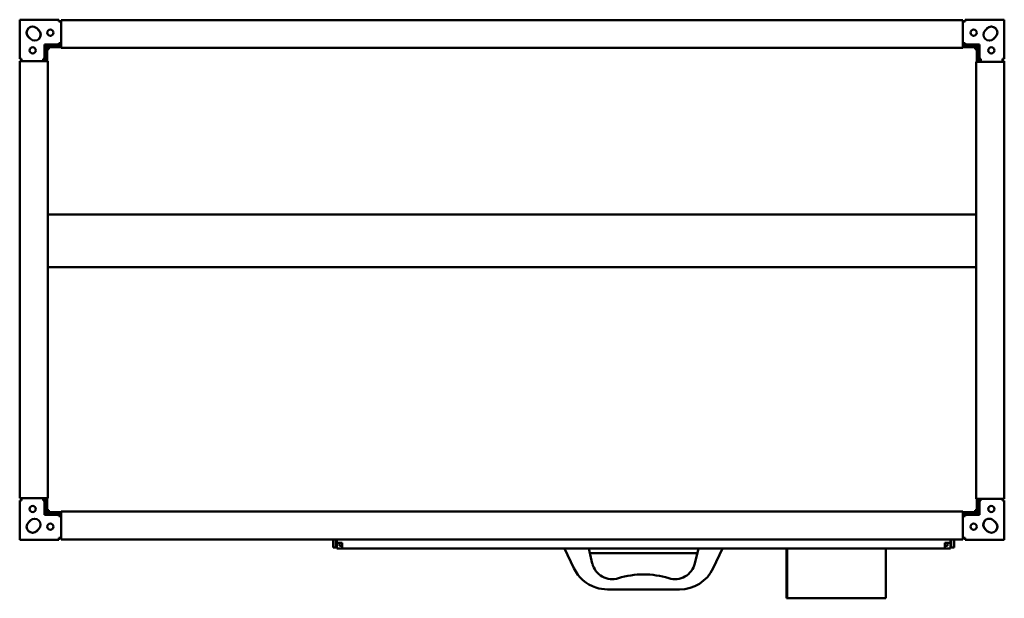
# Model space of a CAD drawing. Header units: millimetres. Extents: x 520 to 1579, y 431 to 1054.
import ezdxf

# ---------------------------------------------------------------- set-up
doc = ezdxf.new("R2010")
doc.units = ezdxf.units.MM
doc.header["$LTSCALE"] = 5
doc.layers.add('Widoczne (ISO)', color=7, linetype='Continuous', lineweight=50)

msp = doc.modelspace()

# ---------------------------------------------------------------- linework, layer by layer
at = {"layer": 'Widoczne (ISO)'}
for p, q in [((520.5, 1053.6), (562.5, 1053.6)), ((520.5, 1011.6), (520.5, 1053.6)), ((562.5, 1053.6), (562.5, 1051.6)), ((562.5, 1051.6), (565, 1051.6)), ((565, 1053.3), (565, 1052.1)), ((565, 1053.3), (1535, 1053.3)), ((565, 1024.3), (565, 1052.1)), ((1535, 1053.3), (1535, 1052.1)), ((1535, 1024.3), (1535, 1052.1)), ((1535, 1051.6), (1537.5, 1051.6)), ((1537.5, 1053.6), (1579.5, 1053.6)), ((1537.5, 1051.6), (1537.5, 1053.6)), ((1579.5, 1053.6), (1579.5, 1011.6)), ((538.9, 1044.4), (541.1, 1042.3)), ((540.1, 1043.2), (541.2, 1042.1)), ((1558.8, 1042.1), (1560.9, 1044.2)), ((1559.9, 1043.2), (1561.1, 1044.4)), ((530.9, 1034), (529.8, 1035.2)), ((532.1, 1032.9), (529.9, 1035)), ((562.5, 1028.4), (562.5, 1026.9)), ((565, 1028.4), (562.5, 1028.4)), ((1537.5, 1028.4), (1535, 1028.4)), ((1537.5, 1026.9), (1537.5, 1028.4)), ((1569.1, 1034), (1567.9, 1032.9)), ((1570.2, 1035.2), (1568.1, 1033)), ((547.2, 1026.9), (547.2, 1011.6)), ((562.5, 1026.9), (547.2, 1026.9)), ((548.5, 1009), (548.5, 1025.6)), ((565, 1025.6), (548.5, 1025.6)), ((550, 1024.1), (550, 1009)), ((565, 1024.1), (550, 1024.1)), ((552, 1022.1), (550, 1022.1)), ((552, 1022.1), (552, 1024.1)), ((565, 1024.3), (565, 1023.3)), ((565, 1023.3), (1535, 1023.3)), ((1551.5, 1025.6), (1535, 1025.6)), ((1535, 1024.3), (1535, 1023.3)), ((1550, 1024.1), (1535, 1024.1)), ((1552.8, 1026.9), (1537.5, 1026.9)), ((1548, 1024.1), (1548, 1022.1)), ((1548, 1022.1), (1550, 1022.1)), ((1550, 1008.3), (1550, 1024.1)), ((1551.5, 1025.6), (1551.5, 1008.3)), ((1552.8, 1011.6), (1552.8, 1026.9)), ((522.5, 1011.6), (520.5, 1011.6)), ((520.8, 1009), (522, 1009)), ((520.8, 539), (520.8, 1009)), ((549.8, 1009), (522, 1009)), ((522.5, 1009), (522.5, 1011.6)), ((545.7, 1011.6), (545.7, 1009)), ((547.2, 1011.6), (545.7, 1011.6)), ((549.8, 1009), (550.8, 1009)), ((550.8, 539), (550.8, 1009)), ((1549.2, 1008.3), (1550.2, 1008.3)), ((1549.2, 1008.3), (1549.2, 538.3)), ((1578, 1008.3), (1550.2, 1008.3)), ((1553.6, 1009), (1551.5, 1009)), ((1554.3, 1011.6), (1552.8, 1011.6)), ((1553.6, 1009), (1553.9, 1009)), ((1554.1, 1009), (1553.9, 1009)), ((1554.3, 1009), (1554.1, 1009)), ((1554.1, 1009), (1554.1, 1009)), ((1554.1, 1008.3), (1554.1, 1009)), ((1554.3, 1008.3), (1554.3, 1011.6)), ((1577.5, 1011.6), (1577.5, 1008.3)), ((1579.5, 1011.6), (1577.5, 1011.6)), ((1577.5, 1009), (1579.2, 1009)), ((1578, 1008.3), (1579.2, 1008.3)), ((1579.2, 1008.3), (1579.2, 1009)), ((1579.2, 1008.3), (1579.2, 538.3)), ((552, 845.1), (550.8, 845.1)), ((552, 844.1), (550.8, 844.1)), ((550.8, 843.6), (552, 843.6)), ((552, 845.1), (552, 844.1)), ((552, 844.1), (1548, 844.1)), ((552, 843.6), (552, 844.1)), ((1548, 845.1), (1549.2, 845.1)), ((1548, 845.1), (1548, 844.1)), ((1548, 843.6), (1548, 844.1)), ((1549.2, 844.1), (1548, 844.1)), ((1548, 843.6), (1549.2, 843.6)), ((552, 788.2), (550.8, 788.2)), ((552, 787.5), (550.8, 787.5)), ((550.8, 786.7), (552, 786.7)), ((552, 788.2), (552, 787.6)), ((552, 787.6), (1548, 787.6)), ((552, 786.7), (552, 787.6)), ((1548, 788.2), (1549.2, 788.2)), ((1548, 788.2), (1548, 787.6)), ((1548, 787.6), (1548, 786.7)), ((1548, 787.5), (1549.2, 787.5)), ((1548, 786.7), (1549.2, 786.7)), ((1548.2, 786.7), (1548.2, 787.5)), ((520.5, 536.4), (522.5, 536.4)), ((520.5, 494.4), (520.5, 536.4)), ((522, 539), (520.8, 539)), ((522, 539), (549.8, 539)), ((522.5, 536.4), (522.5, 539)), ((545.7, 539), (545.7, 536.4)), ((545.7, 536.4), (547.2, 536.4)), ((546.5, 537.4), (548, 537.4)), ((546.5, 536.4), (546.5, 537.4)), ((547.2, 536.4), (547.2, 521.1)), ((548, 537.4), (548, 523.9)), ((548.5, 525.6), (548.5, 539)), ((550.8, 539), (549.8, 539)), ((550, 539), (550, 525.6)), ((1550.2, 538.3), (1549.2, 538.3)), ((1550, 525.6), (1550, 538.3)), ((1550.2, 538.3), (1578, 538.3)), ((1551.5, 538.3), (1551.5, 525.6)), ((1552, 537.4), (1553.5, 537.4)), ((1552, 523.9), (1552, 537.4)), ((1552.8, 536.4), (1554.3, 536.4)), ((1552.8, 521.1), (1552.8, 536.4)), ((1553.5, 537.4), (1553.5, 536.4)), ((1554.3, 536.4), (1554.3, 538.3)), ((1577.5, 538.3), (1577.5, 536.4)), ((1577.5, 536.4), (1579.5, 536.4)), ((1579.2, 538.3), (1578, 538.3)), ((1579.5, 536.4), (1579.5, 494.4)), ((565, 522.4), (547.2, 522.4)), ((547.2, 521.1), (562.5, 521.1)), ((548, 523.9), (565, 523.9)), ((550, 525.6), (548.5, 525.6)), ((552, 526.1), (550, 526.1)), ((550, 523.9), (550, 525.6)), ((552, 524.1), (552, 526.1)), ((565, 524.1), (552, 524.1)), ((562.5, 521.1), (562.5, 519.6)), ((562.5, 519.6), (565, 519.6)), ((1535, 524.7), (565, 524.7)), ((565, 523.7), (565, 524.7)), ((565, 523.7), (565, 495.9)), ((1535, 523.7), (1535, 524.7)), ((1548, 524.1), (1535, 524.1)), ((1535, 523.9), (1552, 523.9)), ((1535, 523.7), (1535, 495.9)), ((1552.8, 522.4), (1535, 522.4)), ((1535, 519.6), (1537.5, 519.6)), ((1537.5, 521.1), (1552.8, 521.1)), ((1537.5, 519.6), (1537.5, 521.1)), ((1548, 526.1), (1548, 524.1)), ((1550, 526.1), (1548, 526.1)), ((1548.2, 523.9), (1548.2, 526.1)), ((1550, 525.6), (1551.5, 525.6)), ((529.8, 512.9), (531.9, 515)), ((530.9, 514), (532.1, 515.2)), ((1567.9, 515.2), (1570.1, 513.1)), ((1569.1, 514), (1570.2, 512.9)), ((540.1, 504.8), (538.9, 503.7)), ((541.2, 506), (539.1, 503.8)), ((1559.9, 504.8), (1558.8, 506)), ((1561.1, 503.7), (1558.9, 505.8)), ((562.5, 494.4), (520.5, 494.4)), ((562.5, 496.4), (562.5, 494.4)), ((565, 496.4), (562.5, 496.4)), ((565, 494.7), (565, 495.9)), ((1535, 494.7), (565, 494.7)), ((857.5, 485.9), (857.5, 494.7)), ((860.5, 494.7), (860.5, 485.9)), ((861.5, 490.9), (861.5, 494.7)), ((867.5, 490.9), (861.5, 490.9)), ((861.5, 490.9), (861.5, 484.9)), ((864.5, 490.9), (864.5, 487.9)), ((867.5, 487.9), (864.5, 487.9)), ((867.5, 484.9), (867.5, 490.9)), ((1515.5, 490.9), (1515.5, 484.9)), ((1521.5, 490.9), (1515.5, 490.9)), ((1515.5, 487.9), (1518.5, 487.9)), ((1518.5, 487.9), (1518.5, 490.9)), ((1521.5, 494.7), (1521.5, 490.9)), ((1521.5, 484.9), (1521.5, 490.9)), ((1522.5, 485.9), (1522.5, 494.7)), ((1525.5, 494.7), (1525.5, 485.9)), ((1537.5, 496.4), (1535, 496.4)), ((1535, 494.7), (1535, 495.9)), ((1537.5, 494.4), (1537.5, 496.4)), ((1579.5, 494.4), (1537.5, 494.4)), ((860.5, 485.9), (857.5, 485.9)), ((867.5, 484.9), (861.5, 484.9)), ((1515.5, 484.9), (867.5, 484.9)), ((1106.5, 484.9), (1116.6, 463.7)), ((1136.4, 468.8), (1132.5, 484.9)), ((1133.7, 479.9), (1249.3, 479.9)), ((1250.5, 484.9), (1246.6, 468.8)), ((1266.4, 463.7), (1276.5, 484.9)), ((1345.3, 431.4), (1345.3, 484.9)), ((1346.1, 431.4), (1346.1, 484.9)), ((1452.1, 484.9), (1452.1, 431.4)), ((1515.5, 484.9), (1521.5, 484.9)), ((1525.5, 485.9), (1522.5, 485.9)), ((1152.7, 440.9), (1230.3, 440.9)), ((1346.1, 431.4), (1345.3, 431.4)), ((1452.1, 431.4), (1346.1, 431.4))]:
    msp.add_line(p, q, dxfattribs=at)
for centre in [(553.5, 1039.6), (1546.5, 1039.6), (534.5, 1020.6), (1565.5, 1020.6), (534.5, 527.4), (1565.5, 527.4), (553.5, 508.4), (1546.5, 508.4)]:
    msp.add_circle(centre, 3.4, dxfattribs=at)
for centre, radius, start, end in [((534.4, 1039.7), 6.5, 45.9832, 225.9832), ((534.5, 1039.7), 6.5, 135.2269, 224.0168), ((536.6, 1037.6), 6.5, 225.9832, 45.9832), ((536.5, 1037.6), 6.5, 315.2269, 44.0168), ((1563.5, 1037.6), 6.5, 135.9832, 315.9832), ((1565.5, 1039.7), 6.5, 315.9832, 135.9832), ((1565.6, 1039.7), 6.5, 45.2269, 134.0168), ((1563.4, 1037.6), 6.5, 225.2269, 314.0168), ((534.5, 508.4), 6.5, 135.9832, 315.9832), ((536.5, 510.5), 6.5, 315.9832, 135.9832), ((536.6, 510.5), 6.5, 45.2269, 134.0168), ((1563.4, 510.5), 6.5, 45.9832, 225.9832), ((1563.5, 510.5), 6.5, 135.2269, 224.0168), ((1565.6, 508.4), 6.5, 225.9832, 45.9832), ((1565.5, 508.4), 6.5, 315.2269, 44.0168), ((534.4, 508.4), 6.5, 225.2269, 314.0168), ((1157.9, 474), 22.1, 193.627, 287.2391), ((1225.1, 474), 22.1, 252.7609, 346.373), ((1152.7, 480.9), 40, 205.5139, 251.8049), ((1190.9, 367.7), 89.3, 89.5889, 107.2391), ((1192.1, 367.7), 89.3, 72.7609, 90.4111), ((1230.3, 480.9), 40, 270, 334.4861), ((1152.7, 480.9), 40, 251.8049, 270)]:
    msp.add_arc(centre, radius, start, end, dxfattribs=at)

doc.saveas('drawing.dxf')
